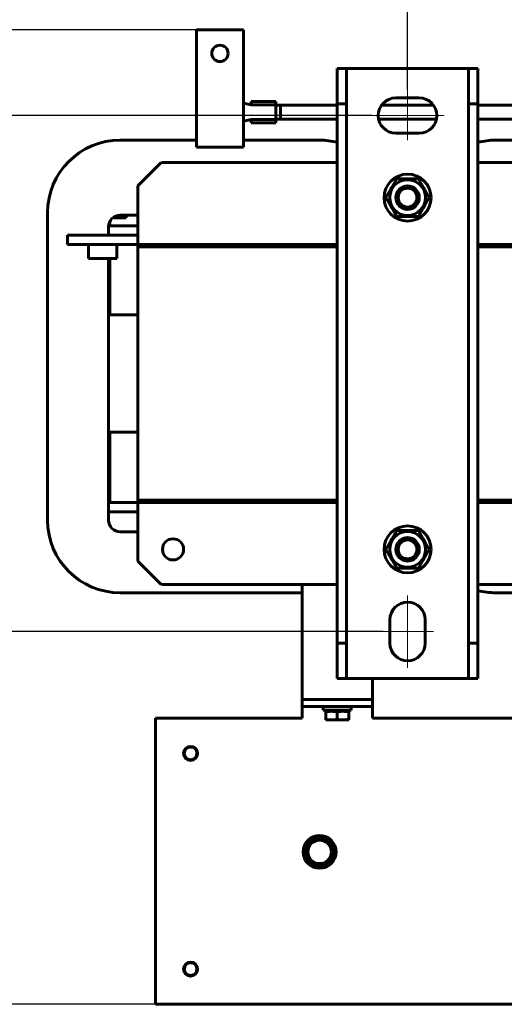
# Model space of a CAD drawing. Header units: millimetres. Extents: x 0 to 297, y 0 to 420.
# Tile 9 of 13: x 108 to 159, y 252 to 357. Entities that reach past the tile are written whole.
import ezdxf

# ---------------------------------------------------------------- set-up
doc = ezdxf.new("R2010")
doc.units = ezdxf.units.MM
for name, pattern in [('K5LT_AXLED', [19.5, 15, -1.5, 1.5, -1.5]), ('K5LT_BASIC', [0]), ('K5LT_THIN', [0])]:
    doc.linetypes.add(name, pattern=pattern)
doc.layers.add('Системный слой', color=7, linetype='Continuous')
doc.styles.add('KDIMTEXTSTYLE', font='GOST_AU.SHX', dxfattribs={"width": 0.96, "oblique": 15, "height": 5})
doc.dimstyles.new('KDIMSTYLE (0.25)', dxfattribs={"dimtxt": 5, "dimasz": 1, "dimexe": 2, "dimexo": 0, "dimgap": 1, "dimtad": 1, "dimlfac": 4, "dimtxsty": 'KDIMTEXTSTYLE', "dimsah": 1, "dimcen": 0, "dimdle": 1, "dimadec": 0, "dimazin": 0, "dimtfac": 0.667, "dimtmove": 0, "dimatfit": 3, "dimfxl": 1, "dimtvp": 1, "dimtolj": 1, "dimtzin": 0, "dimarcsym": 0})

# ---------------------------------------------------------------- blocks, each defined once
blk = doc.blocks.new('U84')
at = {"layer": 'Системный слой', "color": 150, "linetype": 'K5LT_BASIC', "lineweight": 60, "true_color": 0x0080ff}
for p, q in [((118.43, 344.53), (126.56, 344.53)), ((131.56, 344.53), (139.68, 344.53))]:
    blk.add_line(p, q, dxfattribs=at)
blk = doc.blocks.new('U85')
at = {"layer": 'Системный слой', "color": 150, "linetype": 'K5LT_BASIC', "lineweight": 60, "true_color": 0x0080ff}
for p, q in [((140.93, 333.4), (140.93, 333.15)), ((140.93, 306.15), (140.93, 305.9))]:
    blk.add_line(p, q, dxfattribs=at)
blk = doc.blocks.new('U86')
at = {"layer": 'Системный слой', "color": 150, "linetype": 'K5LT_BASIC', "lineweight": 60, "true_color": 0x0080ff}
for p, q in [((117.18, 334.4), (117.18, 335.28)), ((117.18, 304.03), (117.18, 331.9))]:
    blk.add_line(p, q, dxfattribs=at)
blk = doc.blocks.new('U87')
at = {"layer": 'Системный слой', "color": 150, "linetype": 'K5LT_BASIC', "lineweight": 60, "true_color": 0x0080ff}
for start, end in [(83.6108, 96.3892), (143.6108, 156.3892), (23.6108, 36.3892), (203.6108, 216.3892), (323.6108, 336.3892), (270, 276.3892)]:
    blk.add_arc((149.06, 300.9), 2.01, start, end, dxfattribs=at)
blk = doc.blocks.new('U91')
at = {"layer": 'Системный слой', "color": 150, "linetype": 'K5LT_BASIC', "lineweight": 60, "true_color": 0x0080ff}
for p, q in [((158.43, 344.53), (166.56, 344.53)), ((171.56, 344.53), (179.68, 344.53))]:
    blk.add_line(p, q, dxfattribs=at)
blk = doc.blocks.new('U93')
at = {"layer": 'Системный слой', "color": 150, "linetype": 'K5LT_BASIC', "lineweight": 60, "true_color": 0x0080ff}
for p, q in [((157.18, 333.15), (157.18, 333.4)), ((157.18, 305.9), (157.18, 306.15))]:
    blk.add_line(p, q, dxfattribs=at)
blk = doc.blocks.new('U94')
at = {"layer": 'Системный слой', "color": 150, "linetype": 'K5LT_BASIC', "lineweight": 60, "true_color": 0x0080ff}
for p, q in [((132.39, 348.29), (132.39, 348.64)), ((132.39, 346.39), (132.39, 346.74))]:
    blk.add_line(p, q, dxfattribs=at)
blk = doc.blocks.new('U95')
at = {"layer": 'Системный слой', "color": 150, "linetype": 'K5LT_BASIC', "lineweight": 60, "true_color": 0x0080ff}
for p, q in [((135.02, 348.29), (135.02, 348.64)), ((135.02, 346.39), (135.02, 346.74))]:
    blk.add_line(p, q, dxfattribs=at)
blk = doc.blocks.new('U96')
at = {"layer": 'Системный слой', "color": 150, "linetype": 'K5LT_BASIC', "lineweight": 60, "true_color": 0x0080ff}
for p, q in [((135.52, 348.26), (135.52, 347.51)), ((135.52, 347.51), (135.52, 346.76))]:
    blk.add_line(p, q, dxfattribs=at)
blk = doc.blocks.new('U103')
at = {"layer": 'Системный слой', "color": 150, "linetype": 'K5LT_BASIC', "lineweight": 60, "true_color": 0x0080ff}
for start, end in [(90, 96.3892), (143.6108, 156.3892), (23.6108, 36.3892), (203.6108, 216.3892), (323.6108, 336.3892), (263.6108, 276.3892)]:
    blk.add_arc((149.06, 338.4), 2.01, start, end, dxfattribs=at)
blk = doc.blocks.new('U105')
at = {"layer": 'Системный слой', "color": 150, "linetype": 'K5LT_BASIC', "lineweight": 60, "true_color": 0x0080ff}
for p, q in [((141.56, 297.15), (122.81, 297.15)), ((181.56, 297.15), (156.56, 297.15)), ((215.31, 297.15), (196.56, 297.15))]:
    blk.add_line(p, q, dxfattribs=at)
blk = doc.blocks.new('U106')
at = {"layer": 'Системный слой', "color": 150, "linetype": 'K5LT_BASIC', "lineweight": 60, "true_color": 0x0080ff}
for p, q in [((137.81, 305.9), (141.56, 305.9)), ((156.56, 305.9), (160.31, 305.9)), ((177.81, 305.9), (181.56, 305.9)), ((196.56, 305.9), (200.31, 305.9))]:
    blk.add_line(p, q, dxfattribs=at)
blk = doc.blocks.new('U118')
at = {"layer": 'Системный слой', "color": 150, "linetype": 'K5LT_BASIC', "lineweight": 60, "true_color": 0x0080ff}
for p, q in [((135.52, 348.26), (141.56, 348.26)), ((146.29, 348.26), (151.82, 348.26)), ((156.56, 348.26), (166.56, 348.26)), ((175.02, 348.26), (181.56, 348.26)), ((187.18, 348.26), (190.93, 348.26)), ((196.56, 348.26), (206.56, 348.26)), ((215.02, 348.26), (222.33, 348.26))]:
    blk.add_line(p, q, dxfattribs=at)
blk = doc.blocks.new('U119')
at = {"layer": 'Системный слой', "color": 150, "linetype": 'K5LT_BASIC', "lineweight": 60, "true_color": 0x0080ff}
for p, q in [((135.52, 346.76), (141.56, 346.76)), ((145.97, 346.76), (152.14, 346.76)), ((156.56, 346.76), (166.56, 346.76)), ((175.02, 346.76), (181.56, 346.76)), ((187.18, 346.76), (190.93, 346.76)), ((196.56, 346.76), (206.56, 346.76)), ((215.02, 346.76), (216.85, 346.76)), ((223.19, 346.59), (223.93, 346.1)), ((223.93, 346.1), (223.94, 346.09)), ((223.94, 346.09), (223.96, 346.06)), ((223.96, 346.06), (224.01, 346.01)), ((224.01, 346.01), (224.1, 345.9)), ((224.1, 345.9), (224.26, 345.66)), ((224.26, 345.66), (224.41, 345.37)), ((224.41, 345.37), (224.42, 345.35)), ((224.42, 345.35), (224.43, 345.32)), ((224.43, 345.32), (224.46, 345.25)), ((224.46, 345.25), (224.5, 345.12)), ((224.5, 345.12), (224.54, 344.93)), ((224.54, 344.93), (224.57, 344.67)), ((224.57, 344.67), (224.58, 344.5)), ((224.58, 344.5), (224.58, 344.48)), ((224.58, 344.48), (224.58, 344.44)), ((224.58, 344.44), (224.58, 344.36)), ((224.58, 344.36), (224.58, 344.18)), ((224.58, 344.18), (224.58, 343.99)), ((224.58, 343.99), (224.58, 343.88)), ((224.58, 343.88), (224.58, 343.83)), ((224.58, 343.83), (224.58, 343.81)), ((224.58, 343.81), (224.58, 343.8)), ((224.58, 343.8), (224.58, 343.78)), ((224.58, 343.78), (224.58, 343.75)), ((224.58, 343.75), (224.58, 343.72)), ((224.58, 343.72), (224.58, 343.66)), ((224.58, 343.66), (224.58, 343.58)), ((224.58, 343.58), (224.58, 343.45)), ((224.58, 343.45), (224.58, 343.27)), ((224.58, 343.27), (224.58, 343.09)), ((224.58, 343.09), (224.58, 342.79)), ((224.58, 298.02), (224.58, 273.39))]:
    blk.add_line(p, q, dxfattribs=at)
blk = doc.blocks.new('U120')
at = {"layer": 'Системный слой', "color": 150, "linetype": 'K5LT_BASIC', "lineweight": 60, "true_color": 0x0080ff}
for p, q in [((117.18, 305.9), (117.31, 305.9)), ((220.81, 305.9), (220.93, 305.9))]:
    blk.add_line(p, q, dxfattribs=at)
blk = doc.blocks.new('U121')
at = {"layer": 'Системный слой', "color": 150, "linetype": 'K5LT_BASIC', "lineweight": 60, "true_color": 0x0080ff}
for p, q in [((117.18, 304.9), (120.31, 304.9)), ((217.81, 304.9), (220.93, 304.9))]:
    blk.add_line(p, q, dxfattribs=at)
blk = doc.blocks.new('U122')
at = {"layer": 'Системный слой', "color": 150, "linetype": 'K5LT_BASIC', "lineweight": 60, "true_color": 0x0080ff}
for p, q in [((120.31, 333.15), (141.56, 333.15)), ((156.56, 333.15), (181.56, 333.15)), ((196.56, 333.15), (217.81, 333.15))]:
    blk.add_line(p, q, dxfattribs=at)
blk = doc.blocks.new('U123')
at = {"layer": 'Системный слой', "color": 150, "linetype": 'K5LT_BASIC', "lineweight": 60, "true_color": 0x0080ff}
for p, q in [((120.31, 306.15), (141.56, 306.15)), ((156.56, 306.15), (181.56, 306.15)), ((196.56, 306.15), (217.81, 306.15))]:
    blk.add_line(p, q, dxfattribs=at)
blk = doc.blocks.new('U124')
at = {"layer": 'Системный слой', "color": 150, "linetype": 'K5LT_BASIC', "lineweight": 60, "true_color": 0x0080ff}
for p, q in [((140.06, 283.75), (142.94, 283.75)), ((142.94, 283.75), (143.06, 283.75))]:
    blk.add_line(p, q, dxfattribs=at)
blk = doc.blocks.new('U125')
at = {"layer": 'Системный слой', "color": 150, "linetype": 'K5LT_BASIC', "lineweight": 60, "true_color": 0x0080ff}
for p, q in [((122.81, 342.15), (141.56, 342.15)), ((156.56, 342.15), (181.56, 342.15)), ((196.56, 342.15), (215.31, 342.15))]:
    blk.add_line(p, q, dxfattribs=at)
blk = doc.blocks.new('U126')
at = {"layer": 'Системный слой', "color": 150, "linetype": 'K5LT_BASIC', "lineweight": 60, "true_color": 0x0080ff}
for p, q in [((141.56, 333.4), (137.81, 333.4)), ((160.31, 333.4), (156.56, 333.4)), ((181.56, 333.4), (177.81, 333.4)), ((200.31, 333.4), (196.56, 333.4))]:
    blk.add_line(p, q, dxfattribs=at)
blk = doc.blocks.new('KDIMARROW_01')
at = {"layer": 'Системный слой'}
blk.add_hatch(color=0, dxfattribs=at).paths.add_polyline_path([(0, 0), (-5, 0.66), (-4.5, 0), (-5, -0.66)])
at = {"layer": 'Системный слой', "color": 0, "linetype": 'K5LT_THIN', "lineweight": 18}
for p, q in [((-4.5, 0), (-5, 0.66)), ((-5, 0.66), (0, 0)), ((0, 0), (-5, -0.66)), ((-5, -0.66), (-4.5, 0)), ((0, 0), (-1, 0))]:
    blk.add_line(p, q, dxfattribs=at)

msp = doc.modelspace()

# ---------------------------------------------------------------- linework, layer by layer
at = {"layer": 'Системный слой', "color": 150, "linetype": 'K5LT_BASIC', "lineweight": 60, "true_color": 0x0080ff}
for p, q in [((126.5566, 356.2796), (126.5566, 344.5296)), ((131.5566, 356.2796), (126.5566, 356.2796)), ((131.5566, 356.2796), (131.5566, 344.5296)), ((141.5566, 352.1546), (142.5566, 352.1546)), ((141.5566, 348.4046), (141.5566, 352.1546)), ((142.5566, 352.1546), (142.5566, 348.4046)), ((142.5566, 352.1546), (155.5566, 352.1546)), ((155.5566, 352.1546), (156.5566, 352.1546)), ((155.5566, 348.4046), (155.5566, 352.1546)), ((156.5566, 352.1546), (156.5566, 348.4046)), ((132.3937, 348.6389), (135.0187, 348.6389)), ((147.8066, 349.0296), (150.3066, 349.0296)), ((131.5566, 348.4714), (132.3937, 348.2889)), ((132.3937, 348.2889), (135.0187, 348.2889)), ((135.0187, 348.2889), (135.0187, 346.7389)), ((135.0187, 348.2639), (135.5187, 348.2639)), ((142.5566, 348.4046), (141.5566, 348.4046)), ((141.5566, 348.4046), (141.5566, 290.9046)), ((142.5566, 348.4046), (142.5566, 290.9046)), ((156.5566, 348.4046), (155.5566, 348.4046)), ((155.5566, 348.4046), (155.5566, 290.9046)), ((156.5566, 348.4046), (156.5566, 290.9046)), ((132.3937, 346.7389), (131.5566, 346.565)), ((135.0187, 346.7389), (132.3937, 346.7389)), ((135.0187, 346.7639), (135.5187, 346.7639)), ((132.3937, 346.3889), (135.0187, 346.3889)), ((126.5566, 343.7796), (126.5566, 344.5296)), ((131.5566, 344.5296), (131.5566, 343.7796)), ((150.3066, 345.2796), (147.8066, 345.2796)), ((131.5566, 343.7796), (126.5566, 343.7796)), ((122.8066, 342.1546), (120.3066, 339.6546)), ((147.9019, 340.4046), (146.7472, 338.4046)), ((150.2113, 340.4046), (147.9019, 340.4046)), ((149.0566, 340.4171), (149.0566, 340.4046)), ((151.366, 338.4046), (150.2113, 340.4046)), ((120.3066, 334.1546), (120.3066, 339.6546)), ((146.7472, 338.4046), (147.9019, 336.4046)), ((150.2113, 336.4046), (151.366, 338.4046)), ((110.6816, 304.0296), (110.6816, 336.7796)), ((117.7515, 336.25), (117.7515, 336.3284)), ((119.0629, 336.25), (117.7515, 336.25)), ((118.4316, 336.5296), (120.3066, 336.5296)), ((119.0629, 336.5296), (119.0629, 336.25)), ((147.9019, 336.4046), (150.2113, 336.4046)), ((117.1879, 335.4047), (117.3144, 335.4047)), ((118.9316, 335.4046), (117.1879, 335.4046)), ((117.3144, 335.4047), (117.3144, 335.8402)), ((120.3066, 335.4046), (118.9316, 335.4046)), ((112.8066, 334.4046), (113.5566, 334.4046)), ((112.8066, 333.4046), (112.8066, 334.4046)), ((113.5566, 334.4046), (120.3066, 334.4046)), ((120.3066, 333.4046), (120.3066, 334.1546)), ((113.5566, 333.4046), (112.8066, 333.4046)), ((113.5566, 333.4046), (120.3066, 333.4046)), ((115.0566, 331.9046), (115.0566, 333.4046)), ((118.0566, 331.9046), (118.0566, 333.4046)), ((120.3066, 333.4046), (137.8066, 333.4046)), ((120.3066, 333.4046), (120.3066, 333.1546)), ((120.3066, 333.1546), (137.8066, 333.1546)), ((120.3066, 333.1546), (120.3066, 306.1546)), ((137.8066, 333.4046), (137.8066, 333.1546)), ((140.8066, 333.4046), (140.8066, 333.1546)), ((157.3066, 333.1546), (157.3066, 333.4046)), ((118.0566, 331.9046), (115.0566, 331.9046)), ((117.3066, 325.9046), (117.3066, 331.9046)), ((120.3066, 325.9046), (117.3066, 325.9046)), ((117.3066, 305.9046), (117.3066, 313.4046)), ((117.3066, 313.4046), (120.3066, 313.4046)), ((120.3066, 305.9046), (117.3066, 305.9046)), ((120.3066, 306.1546), (137.8066, 306.1546)), ((120.3066, 306.1546), (120.3066, 305.9046)), ((120.3066, 305.9046), (137.8066, 305.9046)), ((120.3066, 305.1546), (120.3066, 305.9046)), ((137.8066, 306.1546), (137.8066, 305.9046)), ((140.8066, 306.1546), (140.8066, 305.9046)), ((157.3066, 305.9046), (157.3066, 306.1546)), ((120.3066, 305.1546), (120.3066, 299.6546)), ((120.3066, 302.7796), (118.4316, 302.7796)), ((147.9019, 302.9046), (146.7472, 300.9046)), ((150.2113, 302.9046), (147.9019, 302.9046)), ((151.366, 300.9046), (150.2113, 302.9046)), ((146.7472, 300.9046), (147.9019, 298.9046)), ((150.2113, 298.9046), (151.366, 300.9046)), ((120.3066, 299.6546), (122.8066, 297.1546)), ((147.9019, 298.9046), (150.2113, 298.9046)), ((149.0566, 298.8921), (149.0566, 298.9046)), ((137.8066, 297.1546), (137.8066, 284.9046)), ((137.8066, 296.2796), (118.4316, 296.2796)), ((179.6816, 296.2796), (158.4316, 296.2796)), ((147.1816, 290.9046), (147.1816, 293.4046)), ((150.9316, 293.4046), (150.9316, 290.9046)), ((141.5566, 287.1546), (141.5566, 290.9046)), ((141.5566, 290.9046), (142.5566, 290.9046)), ((142.5566, 290.9046), (142.5566, 287.1546)), ((155.5566, 287.1546), (155.5566, 290.9046)), ((155.5566, 290.9046), (156.5566, 290.9046)), ((156.5566, 290.9046), (156.5566, 287.1546)), ((142.5566, 287.1546), (141.5566, 287.1546)), ((142.5566, 287.1546), (155.5566, 287.1546)), ((145.3066, 287.1546), (145.3066, 284.9046)), ((156.5566, 287.1546), (155.5566, 287.1546)), ((145.3066, 284.9046), (137.8066, 284.9046)), ((137.8066, 284.1546), (137.8066, 284.9046)), ((144.5566, 284.9046), (138.5566, 284.9046)), ((145.3066, 284.9046), (145.3066, 284.1546)), ((137.8066, 283.4046), (137.8066, 284.1546)), ((138.5566, 284.1546), (137.8066, 284.1546)), ((144.5566, 284.1546), (138.5566, 284.1546)), ((140.0566, 283.7546), (140.0566, 284.1546)), ((140.4466, 283.7546), (140.3341, 283.6421)), ((140.3341, 283.6421), (140.3341, 283.6296)), ((140.3341, 283.6296), (140.7936, 283.6296)), ((140.3341, 283.6296), (140.3341, 282.7859)), ((141.0971, 283.6296), (141.5566, 283.6296)), ((141.5566, 283.6296), (141.5566, 282.7859)), ((141.5566, 283.6296), (142.0161, 283.6296)), ((142.3196, 283.6296), (142.7791, 283.6296)), ((142.6666, 283.7546), (142.7791, 283.6421)), ((142.7791, 283.6296), (142.7791, 283.6421)), ((142.7791, 283.6296), (142.7791, 282.7859)), ((143.0566, 283.7546), (143.0566, 284.1546)), ((145.3066, 284.1546), (144.5566, 284.1546)), ((145.3066, 284.1546), (145.3066, 283.4046)), ((122.1816, 282.9046), (122.1816, 253.6546)), ((122.1816, 282.9046), (137.8066, 282.9046)), ((137.8066, 283.4046), (137.8066, 282.9046)), ((140.3341, 282.7859), (140.3341, 282.7171)), ((140.3341, 282.7171), (140.9453, 282.7171)), ((140.9453, 282.7171), (142.1678, 282.7171)), ((142.1678, 282.7171), (142.7791, 282.7171)), ((142.7791, 282.7171), (142.7791, 282.7859)), ((145.3066, 282.9046), (145.3066, 283.4046)), ((145.3066, 282.9046), (192.8066, 282.9046)), ((122.1816, 252.4046), (122.1816, 253.6546)), ((215.9316, 252.4046), (122.1816, 252.4046))]:
    msp.add_line(p, q, dxfattribs=at)
at = {"layer": 'Системный слой', "color": 30, "linetype": 'K5LT_AXLED', "lineweight": 18, "true_color": 0xff8000}
for p, q in [((149.0566, 344.5269), (149.0566, 349.9164)), ((145.2319, 347.1546), (152.9469, 347.1546)), ((149.0566, 295.9793), (149.0566, 288.2643)), ((146.4289, 292.1546), (151.8184, 292.1546))]:
    msp.add_line(p, q, dxfattribs=at)
at = {"layer": 'Системный слой', "color": 150, "linetype": 'K5LT_BASIC', "lineweight": 60, "true_color": 0x0080ff}
for centre, radius in [((129.0566, 353.7796), 0.875), ((149.0566, 338.4046), 2.5), ((149.0566, 338.4046), 1.9062), ((149.0566, 338.4046), 1.25), ((149.0566, 338.4046), 1), ((149.0566, 300.9046), 2.5), ((149.0566, 300.9046), 1.9062), ((124.0566, 300.9046), 1.125), ((149.0566, 300.9046), 1.25), ((149.0566, 300.9046), 1), ((125.9316, 279.1546), 0.75), ((125.9316, 279.1546), 0.675), ((139.6816, 268.6546), 1.75), ((139.6816, 268.6546), 1.5), ((139.6816, 268.6546), 1.25), ((125.9316, 256.1546), 0.75), ((125.9316, 256.1546), 0.675)]:
    msp.add_circle(centre, radius, dxfattribs=at)
for centre, radius, start, end in [((147.8066, 347.1546), 1.875, 90, 270), ((150.3066, 347.1546), 1.875, 270, 90), ((118.4316, 336.7796), 7.75, 90, 180), ((139.6816, 336.7796), 7.75, 75.999198, 90), ((158.4316, 336.7796), 7.75, 90, 104.000802), ((149.0566, 338.4046), 2.0125, 83.610752, 90), ((118.4316, 335.2796), 1.25, 90, 180), ((118.4316, 304.0296), 7.75, 180, 270), ((118.4316, 304.0296), 1.25, 180, 270), ((149.0566, 300.9046), 2.0125, 263.610752, 270), ((158.4316, 304.0296), 7.75, 255.999198, 270), ((149.0566, 293.4046), 1.875, 0, 180), ((149.0566, 290.9046), 1.875, 180, 0)]:
    msp.add_arc(centre, radius, start, end, dxfattribs=at)
for points in [[(140.7936, 283.6296), (140.8442, 283.6379), (140.9453, 283.6463), (141.0465, 283.6379), (141.0971, 283.6296)], [(142.0161, 283.6296), (142.0667, 283.6379), (142.1678, 283.6463), (142.269, 283.6379), (142.3196, 283.6296)]]:
    msp.add_open_spline(points, degree=3, knots=[0, 0, 0, 0, 2.50000561, 5, 5, 5, 5], dxfattribs=at)
for points in [[(140.9453, 282.7171), (140.7416, 282.7171), (140.5378, 282.7431), (140.3341, 282.7859)], [(141.5566, 282.7859), (141.3528, 282.7431), (141.1491, 282.7171), (140.9453, 282.7171)], [(142.1678, 282.7171), (141.9641, 282.7171), (141.7603, 282.7431), (141.5566, 282.7859)], [(142.7791, 282.7859), (142.5753, 282.7431), (142.3716, 282.7171), (142.1678, 282.7171)]]:
    msp.add_open_spline(points, degree=3, dxfattribs=at)

# ---------------------------------------------------------------- block references
at = {"layer": 'Системный слой'}
for name in ['U94', 'U95', 'U96', 'U118', 'U119', 'U84', 'U91', 'U125', 'U103', 'U86', 'U122', 'U126', 'U85', 'U93', 'U120', 'U123', 'U106', 'U121', 'U87', 'U105', 'U124']:
    msp.add_blockref(name, (0, 0), dxfattribs=at)

# ---------------------------------------------------------------- dimensions: what is measured, and where the dimension line sits
at = {"layer": 'Системный слой', "color": 7}
msp.add_linear_dim(base=(149.0566, 366.2796), p1=(189.0566, 350.9793), p2=(149.0566, 349.9164), location=(169.0566, 366.2796), text='\\H5.0;\\W0.965;\\Q15;\\H5.0;\\W0.965;\\Q15;\\Q15;Ш1', dimstyle='KDIMSTYLE (0.25)', override={"dimexo": 0, "dimblk1": 'KDIMARROW_01', "dimblk2": 'KDIMARROW_01', "dimse1": 0, "dimse2": 0, "dimclrt": 7, "dimtolj": 1}, dxfattribs=at).render()
for base, p1, p2, location, text in [((90.6816, 356.2796), (122.1816, 252.4046), (126.5566, 356.2796), (90.6816, 304.3421), '\\H5.0;\\W0.965;\\Q15;\\H5.0;\\W0.965;\\Q15;\\Q15;Г'), ((100.6816, 347.1546), (146.4289, 292.1546), (145.2319, 347.1546), (100.6816, 319.6546), '\\H5.0;\\W0.965;\\Q15;\\H5.0;\\W0.965;\\Q15;\\Q15;Г1')]:
    msp.add_linear_dim(base=base, p1=p1, p2=p2, angle=90, location=location, text=text, dimstyle='KDIMSTYLE (0.25)', override={"dimexo": 0, "dimblk1": 'KDIMARROW_01', "dimblk2": 'KDIMARROW_01', "dimse1": 0, "dimse2": 0, "dimclrt": 7, "dimtolj": 1}, dxfattribs=at).render()

doc.saveas('drawing.dxf')
